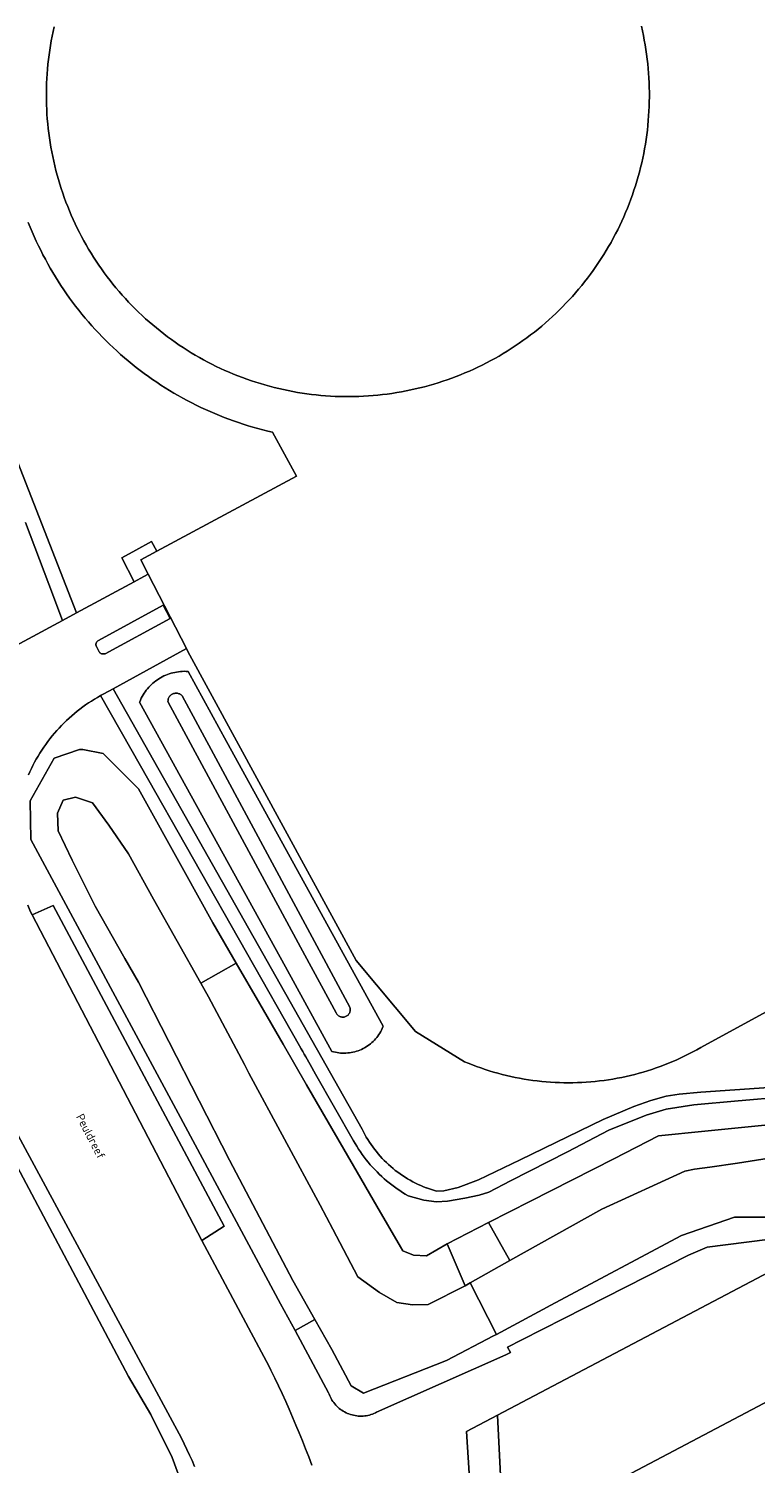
# Model space of a CAD drawing. Header units: metres. Extents: x 80938 to 82288, y 446951 to 448452.
# Tile 54 of 96: x 81553 to 81631, y 447685 to 447839. Entities that reach past the tile are written whole.
import ezdxf
from ezdxf.enums import TextEntityAlignment as Align

# ---------------------------------------------------------------- set-up
doc = ezdxf.new("R2010")
doc.units = ezdxf.units.M
doc.header["$MEASUREMENT"] = 0
for name, color, linetype, lineweight in [('B-WE-GR-GRAS-GV', 253, 'Continuous', 13), ('B-WE-IE-TERREINAFSCHEIDING_KUNSTMATIG_HEKWERK-G', 253, 'IE-TERREINAFSCHEIDING-KUNSTMATIG', 18), ('B-WE-KW-KUNSTWERK_STUW-G', 253, 'Continuous', 18), ('B-WE-OG-BEBOUWING-GV', 253, 'Continuous', 35), ('B-WE-OG-BEBOUWING_OPSLAGTANK-GV', 253, 'Continuous', 35), ('B-WE-OG-TERREIN_CULTUURSCHEIDING-GV', 253, 'Continuous', 18), ('B-WE-OG-TERREIN_ERF-GV', 253, 'Continuous', 18), ('B-WE-OG-TOPOGRAFIE-T18', 253, 'Continuous', 18), ('B-WE-OG-WATER_SLOOT-GV', 253, 'Continuous', 18), ('B-WE-VH-VERHARDING_ASFALT-GV', 253, 'Continuous', 18), ('B-WE-VH-VERHARDING_BETONSTRAATSTEEN-GV', 253, 'Continuous', 18), ('B-WE-VH-VERHARDING_HALFVERHARDING-GV', 253, 'Continuous', 18), ('B-WE-VH-VERHARDING_TEGEL-GV', 253, 'Continuous', 18)]:
    doc.layers.add(name, color=color, linetype=linetype, lineweight=lineweight)
doc.styles.add('NLCS-ISO-M500-T18', font='NLCS-ISO.ttf', dxfattribs={"height": 0.9})
doc.linetypes.add('IE-TERREINAFSCHEIDING-KUNSTMATIG', pattern='A,4,[82,NLCS.SHX,S=0.75,R=90,X=0,Y=0],4,-2', length=10)

msp = doc.modelspace()

# ---------------------------------------------------------------- linework, layer by layer
at = {"layer": 'B-WE-GR-GRAS-GV', "linetype": 'Continuous', "lineweight": 0}
msp.add_lwpolyline([(81570.99, 447679.989), (81568.788, 447686.004), (81566.5, 447690.579), (81564.128, 447694.646), (81524.985, 447768.441)], dxfattribs=at)
at = {"layer": 'B-WE-IE-TERREINAFSCHEIDING_KUNSTMATIG_HEKWERK-G', "linetype": 'Continuous', "lineweight": 0}
for points in [[(81890.839, 447880.474), (81889.71, 447877.707), (81884.876, 447870.564), (81807.673, 447828.805), (81760.37, 447803.271), (81713.068, 447777.738), (81680.618, 447760.028), (81625.26, 447729.816)], [(81579.519, 447795.585), (81578.991, 447795.709), (81578.464, 447795.841), (81577.94, 447795.981), (81577.418, 447796.128), (81576.898, 447796.283), (81576.38, 447796.445), (81575.865, 447796.616), (81575.352, 447796.793), (81574.842, 447796.979), (81574.335, 447797.172), (81573.83, 447797.372), (81573.329, 447797.58), (81572.831, 447797.795), (81572.336, 447798.017), (81571.844, 447798.247), (81571.356, 447798.484), (81570.872, 447798.728), (81570.391, 447798.979), (81569.913, 447799.238), (81569.44, 447799.503), (81568.97, 447799.775), (81568.505, 447800.054), (81568.044, 447800.34), (81567.587, 447800.633), (81567.134, 447800.932), (81566.686, 447801.238), (81566.243, 447801.551), (81565.804, 447801.87), (81565.37, 447802.196), (81564.94, 447802.528), (81564.516, 447802.866), (81564.097, 447803.21), (81563.683, 447803.561), (81563.274, 447803.918), (81562.87, 447804.28), (81562.472, 447804.649), (81562.079, 447805.023), (81561.692, 447805.403), (81561.31, 447805.789), (81560.934, 447806.181), (81560.564, 447806.577), (81560.2, 447806.98), (81559.842, 447807.387), (81559.49, 447807.8), (81559.144, 447808.218), (81558.804, 447808.641), (81558.47, 447809.069), (81558.143, 447809.502), (81557.822, 447809.94), (81557.508, 447810.382), (81557.2, 447810.829), (81556.899, 447811.281), (81556.605, 447811.736), (81556.317, 447812.196), (81556.036, 447812.661), (81555.762, 447813.129), (81555.495, 447813.602), (81555.235, 447814.078), (81554.982, 447814.558), (81554.736, 447815.042), (81554.497, 447815.529), (81554.266, 447816.02), (81554.041, 447816.514), (81553.824, 447817.011), (81553.615, 447817.512), (81553.413, 447818.015)], [(81567.158, 447782.887), (81582.071, 447790.88), (81579.519, 447795.585)], [(81600.03, 447728.302), (81594.771, 447731.549), (81588.435, 447739.111), (81570.449, 447772.17), (81570.3, 447772.461)], [(81625.26, 447729.816), (81624.844, 447729.582), (81624.424, 447729.356), (81624.001, 447729.136), (81623.573, 447728.924), (81623.143, 447728.718), (81622.709, 447728.521), (81622.271, 447728.33), (81621.831, 447728.146), (81621.387, 447727.971), (81620.941, 447727.802), (81620.492, 447727.641), (81620.04, 447727.488), (81619.586, 447727.342), (81619.129, 447727.204), (81618.67, 447727.073), (81618.209, 447726.951), (81617.746, 447726.835), (81617.281, 447726.728), (81616.815, 447726.629), (81616.346, 447726.537), (81615.876, 447726.453), (81615.405, 447726.378), (81614.933, 447726.31), (81614.46, 447726.25), (81613.986, 447726.198), (81613.511, 447726.154), (81613.035, 447726.117), (81612.559, 447726.089), (81612.082, 447726.069), (81611.605, 447726.057), (81611.128, 447726.053), (81610.651, 447726.057), (81610.174, 447726.069), (81609.697, 447726.088), (81609.221, 447726.116), (81608.745, 447726.152), (81608.27, 447726.196), (81607.796, 447726.247), (81607.322, 447726.307), (81606.85, 447726.375), (81606.379, 447726.45), (81605.909, 447726.534), (81605.441, 447726.625), (81604.974, 447726.724), (81604.509, 447726.831), (81604.046, 447726.946), (81603.585, 447727.068), (81603.126, 447727.198), (81602.669, 447727.336), (81602.215, 447727.481), (81601.763, 447727.635), (81601.314, 447727.795), (81600.867, 447727.963), (81600.424, 447728.139), (81600.03, 447728.302)]]:
    msp.add_lwpolyline(points, dxfattribs=at)
at = {"layer": 'B-WE-KW-KUNSTWERK_STUW-G', "linetype": 'Continuous', "lineweight": 0}
msp.add_lwpolyline([(81603.425, 447699.151), (81600.628, 447704.652)], dxfattribs=at)
at = {"layer": 'B-WE-OG-BEBOUWING-GV', "linetype": 'Continuous', "lineweight": 0}
msp.add_lwpolyline([(81640.753, 447682.939), (81635.195, 447693.473), (81605.053, 447677.569), (81605.946, 447664.569)], close=True, dxfattribs=at)
at = {"layer": 'B-WE-OG-BEBOUWING_OPSLAGTANK-GV', "linetype": 'Continuous', "lineweight": 0}
msp.add_lwpolyline([(81556.182, 447838.924), (81556.07, 447838.429), (81555.967, 447837.932), (81555.871, 447837.433), (81555.784, 447836.933), (81555.704, 447836.432), (81555.632, 447835.929), (81555.568, 447835.426), (81555.512, 447834.921), (81555.464, 447834.416), (81555.424, 447833.91), (81555.392, 447833.403), (81555.367, 447832.896), (81555.351, 447832.389), (81555.343, 447831.881), (81555.342, 447831.617), (81555.346, 447831.109), (81555.358, 447830.602), (81555.378, 447830.095), (81555.406, 447829.588), (81555.442, 447829.081), (81555.486, 447828.576), (81555.538, 447828.071), (81555.598, 447827.566), (81555.665, 447827.063), (81555.741, 447826.561), (81555.825, 447826.06), (81555.916, 447825.561), (81556.016, 447825.063), (81556.123, 447824.567), (81556.238, 447824.073), (81556.361, 447823.58), (81556.491, 447823.089), (81556.629, 447822.601), (81556.775, 447822.115), (81556.929, 447821.631), (81557.09, 447821.149), (81557.259, 447820.671), (81557.435, 447820.194), (81557.619, 447819.721), (81557.81, 447819.251), (81558.008, 447818.784), (81558.214, 447818.32), (81558.427, 447817.859), (81558.648, 447817.402), (81558.875, 447816.948), (81559.11, 447816.498), (81559.352, 447816.051), (81559.601, 447815.609), (81559.856, 447815.17), (81560.119, 447814.736), (81560.388, 447814.306), (81560.665, 447813.88), (81560.947, 447813.458), (81561.237, 447813.041), (81561.533, 447812.628), (81561.835, 447812.221), (81562.144, 447811.818), (81562.459, 447811.42), (81562.78, 447811.027), (81563.108, 447810.639), (81563.442, 447810.256), (81563.781, 447809.879), (81564.127, 447809.507), (81564.478, 447809.14), (81564.835, 447808.78), (81565.198, 447808.424), (81565.566, 447808.075), (81565.94, 447807.731), (81566.319, 447807.394), (81566.703, 447807.062), (81567.093, 447806.736), (81567.487, 447806.417), (81567.887, 447806.104), (81568.291, 447805.797), (81568.701, 447805.497), (81569.115, 447805.203), (81569.533, 447804.915), (81569.956, 447804.635), (81570.383, 447804.361), (81570.815, 447804.093), (81571.251, 447803.833), (81571.691, 447803.579), (81572.134, 447803.333), (81572.582, 447803.093), (81573.033, 447802.861), (81573.488, 447802.635), (81573.947, 447802.417), (81574.409, 447802.207), (81574.874, 447802.003), (81575.342, 447801.807), (81575.813, 447801.618), (81576.287, 447801.437), (81576.764, 447801.263), (81577.244, 447801.097), (81577.726, 447800.938), (81578.211, 447800.787), (81578.698, 447800.643), (81579.187, 447800.507), (81579.678, 447800.379), (81580.171, 447800.259), (81580.666, 447800.146), (81581.163, 447800.042), (81581.661, 447799.945), (81582.161, 447799.856), (81582.662, 447799.775), (81583.165, 447799.702), (81583.668, 447799.636), (81584.173, 447799.579), (81584.678, 447799.53), (81585.184, 447799.488), (81585.69, 447799.455), (81586.197, 447799.429), (81586.705, 447799.412), (81587.212, 447799.403), (81587.72, 447799.401), (81588.228, 447799.408), (81588.735, 447799.422), (81589.242, 447799.445), (81589.749, 447799.475), (81590.255, 447799.514), (81590.761, 447799.56), (81591.266, 447799.615), (81591.769, 447799.677), (81592.272, 447799.747), (81592.774, 447799.826), (81593.274, 447799.912), (81593.773, 447800.006), (81594.27, 447800.108), (81594.766, 447800.217), (81595.26, 447800.335), (81595.752, 447800.46), (81596.242, 447800.593), (81596.729, 447800.734), (81597.215, 447800.882), (81597.698, 447801.038), (81598.179, 447801.202), (81598.657, 447801.373), (81599.132, 447801.552), (81599.604, 447801.738), (81600.073, 447801.931), (81600.54, 447802.132), (81601.003, 447802.34), (81601.462, 447802.556), (81601.918, 447802.778), (81602.371, 447803.008), (81602.82, 447803.245), (81603.265, 447803.489), (81603.707, 447803.74), (81604.144, 447803.998), (81604.577, 447804.263), (81605.006, 447804.535), (81605.431, 447804.813), (81605.851, 447805.098), (81606.266, 447805.389), (81606.677, 447805.688), (81607.083, 447805.992), (81607.485, 447806.303), (81607.881, 447806.62), (81608.273, 447806.943), (81608.659, 447807.273), (81609.04, 447807.608), (81609.415, 447807.95), (81609.786, 447808.297), (81610.15, 447808.65), (81610.509, 447809.009), (81610.863, 447809.374), (81611.21, 447809.744), (81611.552, 447810.119), (81611.888, 447810.5), (81612.218, 447810.886), (81612.541, 447811.277), (81612.859, 447811.673), (81613.17, 447812.074), (81613.475, 447812.48), (81613.773, 447812.891), (81614.065, 447813.306), (81614.35, 447813.727), (81614.628, 447814.151), (81614.9, 447814.58), (81615.166, 447815.013), (81615.424, 447815.45), (81615.675, 447815.891), (81615.919, 447816.336), (81616.157, 447816.785), (81616.387, 447817.237), (81616.61, 447817.693), (81616.826, 447818.153), (81617.034, 447818.615), (81617.235, 447819.082), (81617.429, 447819.551), (81617.615, 447820.023), (81617.795, 447820.498), (81617.966, 447820.976), (81618.13, 447821.456), (81618.286, 447821.939), (81618.435, 447822.425), (81618.576, 447822.913), (81618.709, 447823.402), (81618.835, 447823.894), (81618.953, 447824.388), (81619.063, 447824.884), (81619.165, 447825.381), (81619.259, 447825.88), (81619.345, 447826.38), (81619.424, 447826.881), (81619.495, 447827.384), (81619.558, 447827.888), (81619.612, 447828.393), (81619.659, 447828.898), (81619.698, 447829.404), (81619.729, 447829.911), (81619.752, 447830.418), (81619.767, 447830.926), (81619.773, 447831.433), (81619.772, 447831.941), (81619.763, 447832.449), (81619.746, 447832.956), (81619.721, 447833.463), (81619.688, 447833.97), (81619.647, 447834.476), (81619.598, 447834.981), (81619.541, 447835.485), (81619.476, 447835.989), (81619.403, 447836.491), (81619.322, 447836.992), (81619.234, 447837.492), (81619.137, 447837.991), (81619.033, 447838.488), (81618.921, 447838.983)], dxfattribs=at)
at = {"layer": 'B-WE-OG-TERREIN_CULTUURSCHEIDING-GV', "linetype": 'Continuous', "lineweight": 0}
for points in [[(81546.572, 447806.963), (81558.557, 447776.272), (81564.723, 447779.598), (81563.416, 447782.15), (81564.896, 447782.985), (81566.591, 447783.911), (81567.158, 447782.887), (81582.071, 447790.88), (81579.519, 447795.585), (81578.991, 447795.709), (81578.464, 447795.841), (81577.94, 447795.981), (81577.418, 447796.128), (81576.898, 447796.283), (81576.38, 447796.445), (81575.865, 447796.616), (81575.352, 447796.793), (81574.842, 447796.979), (81574.335, 447797.172), (81573.83, 447797.372), (81573.329, 447797.58), (81572.831, 447797.795), (81572.336, 447798.017), (81571.844, 447798.247), (81571.356, 447798.484), (81570.872, 447798.728), (81570.391, 447798.979), (81569.913, 447799.238), (81569.44, 447799.503), (81568.97, 447799.775), (81568.505, 447800.054), (81568.044, 447800.34), (81567.587, 447800.633), (81567.134, 447800.932), (81566.686, 447801.238), (81566.243, 447801.551), (81565.804, 447801.87), (81565.37, 447802.196), (81564.94, 447802.528), (81564.516, 447802.866), (81564.097, 447803.21), (81563.683, 447803.561), (81563.274, 447803.918), (81562.87, 447804.28), (81562.472, 447804.649), (81562.079, 447805.023), (81561.692, 447805.403), (81561.31, 447805.789), (81560.934, 447806.181), (81560.564, 447806.577), (81560.2, 447806.98), (81559.842, 447807.387), (81559.49, 447807.8), (81559.144, 447808.218), (81558.804, 447808.641), (81558.47, 447809.069), (81558.143, 447809.502), (81557.822, 447809.94), (81557.508, 447810.382), (81557.2, 447810.829), (81556.899, 447811.281), (81556.605, 447811.736), (81556.317, 447812.196), (81556.036, 447812.661), (81555.762, 447813.129), (81555.495, 447813.602), (81555.235, 447814.078), (81554.982, 447814.558), (81554.736, 447815.042), (81554.497, 447815.529), (81554.266, 447816.02), (81554.041, 447816.514), (81553.824, 447817.011), (81553.615, 447817.512), (81553.413, 447818.015)], [(81546.138, 447769.572), (81557.064, 447775.466), (81555.6, 447779.368), (81553.128, 447785.957)], [(81680.618, 447760.028), (81625.26, 447729.816), (81624.844, 447729.582), (81624.424, 447729.356), (81624.001, 447729.136), (81623.573, 447728.924), (81623.143, 447728.718), (81622.709, 447728.521), (81622.271, 447728.33), (81621.831, 447728.146), (81621.387, 447727.971), (81620.941, 447727.802), (81620.492, 447727.641), (81620.04, 447727.488), (81619.586, 447727.342), (81619.129, 447727.204), (81618.67, 447727.073), (81618.209, 447726.951), (81617.746, 447726.835), (81617.281, 447726.728), (81616.815, 447726.629), (81616.346, 447726.537), (81615.876, 447726.453), (81615.405, 447726.378), (81614.933, 447726.31), (81614.46, 447726.25), (81613.986, 447726.198), (81613.511, 447726.154), (81613.035, 447726.117), (81612.559, 447726.089), (81612.082, 447726.069), (81611.605, 447726.057), (81611.128, 447726.053), (81610.651, 447726.057), (81610.174, 447726.069), (81609.697, 447726.088), (81609.221, 447726.116), (81608.745, 447726.152), (81608.27, 447726.196), (81607.796, 447726.247), (81607.322, 447726.307), (81606.85, 447726.375), (81606.379, 447726.45), (81605.909, 447726.534), (81605.441, 447726.625), (81604.974, 447726.724), (81604.509, 447726.831), (81604.046, 447726.946), (81603.585, 447727.068), (81603.126, 447727.198), (81602.669, 447727.336), (81602.215, 447727.481), (81601.763, 447727.635), (81601.314, 447727.795), (81600.867, 447727.963), (81600.424, 447728.139), (81600.03, 447728.302), (81594.771, 447731.549), (81588.435, 447739.111), (81570.449, 447772.17), (81570.3, 447772.461), (81562.467, 447768.164), (81589.075, 447721.096), (81589.217, 447720.812), (81589.366, 447720.532), (81589.522, 447720.256), (81589.685, 447719.984), (81589.855, 447719.716), (81590.032, 447719.453), (81590.215, 447719.194), (81590.404, 447718.939), (81590.6, 447718.69), (81590.802, 447718.445), (81591.011, 447718.206), (81591.225, 447717.972), (81591.445, 447717.744), (81591.671, 447717.521), (81591.902, 447717.304), (81592.139, 447717.093), (81592.381, 447716.888), (81592.628, 447716.689), (81592.88, 447716.496), (81593.136, 447716.31), (81593.398, 447716.13), (81593.664, 447715.957), (81593.934, 447715.791), (81594.208, 447715.631), (81594.486, 447715.479), (81594.768, 447715.333), (81595.053, 447715.195), (81595.342, 447715.064), (81595.634, 447714.94), (81595.929, 447714.824), (81595.952, 447714.816), (81597.025, 447714.464), (81597.797, 447714.507), (81599.341, 447714.85), (81601.527, 447715.665), (81605.986, 447717.808), (81614.846, 447722.131), (81618.099, 447723.532), (81619.942, 447724.176), (81621.572, 447724.604), (81622.944, 447724.819), (81625.281, 447725.033), (81632.541, 447725.559)], [(81524.985, 447768.441), (81564.128, 447694.646), (81566.5, 447690.579), (81568.788, 447686.004), (81570.99, 447679.989)], [(81571.17, 447685.051), (81570.908, 447685.659), (81570.639, 447686.263), (81570.363, 447686.865), (81570.079, 447687.462), (81569.788, 447688.057), (81527.111, 447767.1)], [(81634.228, 447724.562), (81629.255, 447724.133), (81624.538, 447723.704), (81621.58, 447723.232), (81619.436, 447722.589), (81615.427, 447721.003), (81611.032, 447718.688), (81604.944, 447715.558), (81602.607, 447714.368), (81601.6, 447714.046), (81600.056, 447713.725), (81598.191, 447713.382), (81597.033, 447713.339), (81595.661, 447713.51), (81593.999, 447713.978), (81593.696, 447714.154), (81593.398, 447714.336), (81593.103, 447714.526), (81592.814, 447714.722), (81592.528, 447714.924), (81592.248, 447715.133), (81591.972, 447715.349), (81591.701, 447715.571), (81591.435, 447715.798), (81591.175, 447716.032), (81590.92, 447716.272), (81590.671, 447716.517), (81590.427, 447716.768), (81590.189, 447717.025), (81589.957, 447717.287), (81589.731, 447717.554), (81589.512, 447717.826), (81589.298, 447718.104), (81589.091, 447718.386), (81588.89, 447718.672), (81588.696, 447718.964), (81588.509, 447719.259), (81588.329, 447719.559), (81588.155, 447719.863), (81584.108, 447726.985), (81583.532, 447728), (81583.066, 447728.819), (81582.9, 447729.112), (81582.744, 447729.387), (81582.584, 447729.668), (81582.385, 447730.019), (81565.384, 447759.941), (81561.127, 447767.433), (81560.808, 447767.253), (81560.485, 447767.061), (81560.165, 447766.862), (81559.85, 447766.656), (81559.538, 447766.444), (81559.232, 447766.225), (81558.93, 447765.999), (81558.634, 447765.768), (81558.342, 447765.53), (81558.055, 447765.285), (81557.773, 447765.035), (81557.497, 447764.779), (81557.227, 447764.517), (81556.962, 447764.25), (81556.703, 447763.976), (81556.449, 447763.698), (81556.202, 447763.414), (81555.961, 447763.125), (81555.725, 447762.83), (81555.497, 447762.531), (81555.274, 447762.227), (81555.058, 447761.919), (81554.849, 447761.606), (81554.646, 447761.288), (81554.451, 447760.967), (81554.262, 447760.641), (81554.08, 447760.311), (81553.905, 447759.978), (81553.737, 447759.641), (81553.577, 447759.3), (81553.423, 447758.956)], [(81632.381, 447709.308), (81625.947, 447708.493), (81623.969, 447707.628), (81615.054, 447703.098), (81610.619, 447700.844), (81606.139, 447698.567), (81604.61, 447697.791), (81604.939, 447697.206), (81604.423, 447696.959), (81590.628, 447690.828), (81590.5, 447690.765), (81590.344, 447690.696), (81590.185, 447690.635), (81590.023, 447690.581), (81589.858, 447690.535), (81589.692, 447690.497), (81589.524, 447690.466), (81589.355, 447690.443), (81589.185, 447690.429), (81589.014, 447690.422), (81588.843, 447690.423), (81588.673, 447690.432), (81588.503, 447690.45), (81588.334, 447690.475), (81588.167, 447690.508), (81588.001, 447690.549), (81587.837, 447690.597), (81587.676, 447690.653), (81587.518, 447690.717), (81587.363, 447690.788), (81587.211, 447690.866), (81587.063, 447690.952), (81586.919, 447691.044), (81586.78, 447691.142), (81586.645, 447691.247), (81586.516, 447691.359), (81586.392, 447691.476), (81586.273, 447691.599), (81586.161, 447691.727), (81586.054, 447691.861), (81585.954, 447691.999), (81585.861, 447692.142), (81585.774, 447692.289), (81585.694, 447692.44), (81585.622, 447692.595), (81585.557, 447692.752), (81585.499, 447692.913), (81581.919, 447699.564), (81580.372, 447702.438), (81569.416, 447722.794), (81553.672, 447752.044), (81553.594, 447756.199), (81556.193, 447760.764), (81558.868, 447761.688), (81559.232, 447761.688), (81561.418, 447761.25), (81565.178, 447757.49), (81570.03, 447748.746), (81573.136, 447743.148), (81575.627, 447738.842), (81578.144, 447734.492), (81580.635, 447730.186), (81583.152, 447725.836), (81588.16, 447717.181), (81590.651, 447712.875), (81593.168, 447708.525), (81593.425, 447708.08), (81594.562, 447707.642), (81595.961, 447707.555), (81598.167, 447708.847), (81602.599, 447711.107), (81607.076, 447713.39), (81615.984, 447717.933), (81620.754, 447720.365), (81625.703, 447720.867), (81630.703, 447721.374), (81637.819, 447722.096)], [(81553.353, 447745.031), (81553.503, 447744.685), (81553.66, 447744.343), (81553.824, 447744.004), (81556.071, 447745.014), (81574.324, 447710.742), (81571.942, 447709.202), (81579.144, 447695.719), (81579.343, 447695.319), (81579.746, 447694.494), (81580.142, 447693.664), (81580.53, 447692.832), (81580.912, 447691.996), (81581.286, 447691.157), (81581.653, 447690.314), (81582.013, 447689.468), (81582.365, 447688.62), (81582.71, 447687.768), (81583.047, 447686.913), (81583.377, 447686.056), (81583.699, 447685.195)], [(81601.946, 447662.097), (81600.251, 447688.763), (81603.556, 447690.52), (81633.893, 447706.517)]]:
    msp.add_lwpolyline(points, dxfattribs=at)
for points in [[(81587.354, 447729.223), (81587.544, 447729.236), (81587.733, 447729.258), (81587.92, 447729.287), (81588.106, 447729.324), (81588.291, 447729.369), (81588.473, 447729.422), (81588.653, 447729.482), (81588.831, 447729.55), (81589.005, 447729.626), (81589.176, 447729.708), (81589.343, 447729.798), (81589.507, 447729.894), (81589.666, 447729.998), (81589.821, 447730.108), (81589.971, 447730.225), (81590.116, 447730.347), (81590.255, 447730.476), (81590.389, 447730.611), (81590.518, 447730.751), (81590.64, 447730.896), (81590.756, 447731.046), (81590.866, 447731.201), (81590.969, 447731.361), (81591.065, 447731.525), (81591.154, 447731.692), (81591.236, 447731.863), (81591.311, 447732.038), (81591.337, 447732.104), (81574.604, 447762.521), (81570.478, 447770.022), (81570.275, 447770.032), (81570.071, 447770.034), (81569.867, 447770.028), (81569.664, 447770.014), (81569.462, 447769.992), (81569.26, 447769.962), (81569.06, 447769.924), (81568.862, 447769.878), (81568.665, 447769.824), (81568.471, 447769.763), (81568.279, 447769.694), (81568.09, 447769.618), (81567.905, 447769.535), (81567.722, 447769.444), (81567.544, 447769.346), (81567.369, 447769.241), (81567.199, 447769.13), (81567.033, 447769.011), (81566.872, 447768.887), (81566.716, 447768.756), (81566.565, 447768.619), (81566.42, 447768.476), (81566.28, 447768.328), (81566.146, 447768.174), (81566.019, 447768.016), (81565.898, 447767.852), (81565.783, 447767.684), (81565.675, 447767.511), (81565.574, 447767.334), (81565.48, 447767.153), (81565.393, 447766.969), (81565.313, 447766.782), (81565.302, 447766.754), (81580.887, 447738.429), (81585.853, 447729.402), (81586.036, 447729.352), (81586.221, 447729.31), (81586.408, 447729.275), (81586.596, 447729.249), (81586.785, 447729.231), (81586.975, 447729.22), (81587.165, 447729.217)], [(81587.354, 447729.223), (81587.165, 447729.217), (81586.975, 447729.22), (81586.785, 447729.231), (81586.596, 447729.249), (81586.408, 447729.275), (81586.221, 447729.31), (81586.036, 447729.352), (81585.853, 447729.402), (81580.887, 447738.429), (81565.302, 447766.754), (81565.313, 447766.782), (81565.393, 447766.969), (81565.48, 447767.153), (81565.574, 447767.334), (81565.675, 447767.511), (81565.783, 447767.684), (81565.898, 447767.852), (81566.019, 447768.016), (81566.146, 447768.174), (81566.28, 447768.328), (81566.42, 447768.476), (81566.565, 447768.619), (81566.716, 447768.756), (81566.872, 447768.887), (81567.033, 447769.011), (81567.199, 447769.13), (81567.369, 447769.241), (81567.544, 447769.346), (81567.722, 447769.444), (81567.905, 447769.535), (81568.09, 447769.618), (81568.279, 447769.694), (81568.471, 447769.763), (81568.665, 447769.824), (81568.862, 447769.878), (81569.06, 447769.924), (81569.26, 447769.962), (81569.462, 447769.992), (81569.664, 447770.014), (81569.867, 447770.028), (81570.071, 447770.034), (81570.275, 447770.032), (81570.478, 447770.022), (81574.604, 447762.521), (81591.337, 447732.104), (81591.311, 447732.038), (81591.236, 447731.863), (81591.154, 447731.692), (81591.065, 447731.525), (81590.969, 447731.361), (81590.866, 447731.201), (81590.756, 447731.046), (81590.64, 447730.896), (81590.518, 447730.751), (81590.389, 447730.611), (81590.255, 447730.476), (81590.116, 447730.347), (81589.971, 447730.225), (81589.821, 447730.108), (81589.666, 447729.998), (81589.507, 447729.894), (81589.343, 447729.798), (81589.176, 447729.708), (81589.005, 447729.626), (81588.831, 447729.55), (81588.653, 447729.482), (81588.473, 447729.422), (81588.291, 447729.369), (81588.106, 447729.324), (81587.92, 447729.287), (81587.733, 447729.258), (81587.544, 447729.236)], [(81569.265, 447767.696), (81569.348, 447767.687), (81569.43, 447767.67), (81569.51, 447767.645), (81569.587, 447767.612), (81569.66, 447767.573), (81569.729, 447767.526), (81569.794, 447767.473), (81569.853, 447767.414), (81572.943, 447761.672), (81587.767, 447734.12), (81587.774, 447734.1), (81587.794, 447734.023), (81587.807, 447733.945), (81587.812, 447733.866), (81587.808, 447733.786), (81587.797, 447733.708), (81587.778, 447733.631), (81587.751, 447733.556), (81587.717, 447733.484), (81587.676, 447733.416), (81587.628, 447733.353), (81587.574, 447733.294), (81587.515, 447733.242), (81587.45, 447733.195), (81587.382, 447733.156), (81587.309, 447733.123), (81587.234, 447733.098), (81587.156, 447733.081), (81587.077, 447733.071), (81586.998, 447733.07), (81586.919, 447733.076), (81586.841, 447733.091), (81586.764, 447733.113), (81586.691, 447733.142), (81586.62, 447733.179), (81586.554, 447733.223), (81586.493, 447733.273), (81586.437, 447733.33), (81586.387, 447733.391), (81586.343, 447733.458), (81586.306, 447733.528), (81582.968, 447739.702), (81568.34, 447766.752), (81568.337, 447766.833), (81568.341, 447766.916), (81568.354, 447766.999), (81568.374, 447767.08), (81568.402, 447767.158), (81568.438, 447767.234), (81568.48, 447767.306), (81568.53, 447767.373), (81568.585, 447767.436), (81568.646, 447767.492), (81568.712, 447767.543), (81568.783, 447767.587), (81568.858, 447767.625), (81568.936, 447767.655), (81569.016, 447767.677), (81569.099, 447767.691), (81569.182, 447767.698)], [(81569.265, 447767.696), (81569.182, 447767.698), (81569.099, 447767.691), (81569.016, 447767.677), (81568.936, 447767.655), (81568.858, 447767.625), (81568.783, 447767.587), (81568.712, 447767.543), (81568.646, 447767.492), (81568.585, 447767.436), (81568.53, 447767.373), (81568.48, 447767.306), (81568.438, 447767.234), (81568.402, 447767.158), (81568.374, 447767.08), (81568.354, 447766.999), (81568.341, 447766.916), (81568.337, 447766.833), (81568.34, 447766.752), (81582.968, 447739.702), (81586.306, 447733.528), (81586.343, 447733.458), (81586.387, 447733.391), (81586.437, 447733.33), (81586.493, 447733.273), (81586.554, 447733.223), (81586.62, 447733.179), (81586.691, 447733.142), (81586.764, 447733.113), (81586.841, 447733.091), (81586.919, 447733.076), (81586.998, 447733.07), (81587.077, 447733.071), (81587.156, 447733.081), (81587.234, 447733.098), (81587.309, 447733.123), (81587.382, 447733.156), (81587.45, 447733.195), (81587.515, 447733.242), (81587.574, 447733.294), (81587.628, 447733.353), (81587.676, 447733.416), (81587.717, 447733.484), (81587.751, 447733.556), (81587.778, 447733.631), (81587.797, 447733.708), (81587.808, 447733.786), (81587.812, 447733.866), (81587.807, 447733.945), (81587.794, 447734.023), (81587.774, 447734.1), (81587.767, 447734.12), (81572.943, 447761.672), (81569.853, 447767.414), (81569.794, 447767.473), (81569.729, 447767.526), (81569.66, 447767.573), (81569.587, 447767.612), (81569.51, 447767.645), (81569.43, 447767.67), (81569.348, 447767.687)]]:
    msp.add_lwpolyline(points, close=True, dxfattribs=at)
at = {"layer": 'B-WE-OG-TERREIN_ERF-GV', "linetype": 'Continuous', "lineweight": 0}
for points in [[(81618.921, 447838.983), (81619.033, 447838.488), (81619.137, 447837.991), (81619.234, 447837.492), (81619.322, 447836.992), (81619.403, 447836.491), (81619.476, 447835.989), (81619.541, 447835.485), (81619.598, 447834.981), (81619.647, 447834.476), (81619.688, 447833.97), (81619.721, 447833.463), (81619.746, 447832.956), (81619.763, 447832.449), (81619.772, 447831.941), (81619.773, 447831.433), (81619.767, 447830.926), (81619.752, 447830.418), (81619.729, 447829.911), (81619.698, 447829.404), (81619.659, 447828.898), (81619.612, 447828.393), (81619.558, 447827.888), (81619.495, 447827.384), (81619.424, 447826.881), (81619.345, 447826.38), (81619.259, 447825.88), (81619.165, 447825.381), (81619.063, 447824.884), (81618.953, 447824.388), (81618.835, 447823.894), (81618.709, 447823.402), (81618.576, 447822.913), (81618.435, 447822.425), (81618.286, 447821.939), (81618.13, 447821.456), (81617.966, 447820.976), (81617.795, 447820.498), (81617.615, 447820.023), (81617.429, 447819.551), (81617.235, 447819.082), (81617.034, 447818.615), (81616.826, 447818.153), (81616.61, 447817.693), (81616.387, 447817.237), (81616.157, 447816.785), (81615.919, 447816.336), (81615.675, 447815.891), (81615.424, 447815.45), (81615.166, 447815.013), (81614.9, 447814.58), (81614.628, 447814.151), (81614.35, 447813.727), (81614.065, 447813.306), (81613.773, 447812.891), (81613.475, 447812.48), (81613.17, 447812.074), (81612.859, 447811.673), (81612.541, 447811.277), (81612.218, 447810.886), (81611.888, 447810.5), (81611.552, 447810.119), (81611.21, 447809.744), (81610.863, 447809.374), (81610.509, 447809.009), (81610.15, 447808.65), (81609.786, 447808.297), (81609.415, 447807.95), (81609.04, 447807.608), (81608.659, 447807.273), (81608.273, 447806.943), (81607.881, 447806.62), (81607.485, 447806.303), (81607.083, 447805.992), (81606.677, 447805.688), (81606.266, 447805.389), (81605.851, 447805.098), (81605.431, 447804.813), (81605.006, 447804.535), (81604.577, 447804.263), (81604.144, 447803.998), (81603.707, 447803.74), (81603.265, 447803.489), (81602.82, 447803.245), (81602.371, 447803.008), (81601.918, 447802.778), (81601.462, 447802.556), (81601.003, 447802.34), (81600.54, 447802.132), (81600.073, 447801.931), (81599.604, 447801.738), (81599.132, 447801.552), (81598.657, 447801.373), (81598.179, 447801.202), (81597.698, 447801.038), (81597.215, 447800.882), (81596.729, 447800.734), (81596.242, 447800.593), (81595.752, 447800.46), (81595.26, 447800.335), (81594.766, 447800.217), (81594.27, 447800.108), (81593.773, 447800.006), (81593.274, 447799.912), (81592.774, 447799.826), (81592.272, 447799.747), (81591.769, 447799.677), (81591.266, 447799.615), (81590.761, 447799.56), (81590.255, 447799.514), (81589.749, 447799.475), (81589.242, 447799.445), (81588.735, 447799.422), (81588.228, 447799.408), (81587.72, 447799.401), (81587.212, 447799.403), (81586.705, 447799.412), (81586.197, 447799.429), (81585.69, 447799.455), (81585.184, 447799.488), (81584.678, 447799.53), (81584.173, 447799.579), (81583.668, 447799.636), (81583.165, 447799.702), (81582.662, 447799.775), (81582.161, 447799.856), (81581.661, 447799.945), (81581.163, 447800.042), (81580.666, 447800.146), (81580.171, 447800.259), (81579.678, 447800.379), (81579.187, 447800.507), (81578.698, 447800.643), (81578.211, 447800.787), (81577.726, 447800.938), (81577.244, 447801.097), (81576.764, 447801.263), (81576.287, 447801.437), (81575.813, 447801.618), (81575.342, 447801.807), (81574.874, 447802.003), (81574.409, 447802.207), (81573.947, 447802.417), (81573.488, 447802.635), (81573.033, 447802.861), (81572.582, 447803.093), (81572.134, 447803.333), (81571.691, 447803.579), (81571.251, 447803.833), (81570.815, 447804.093), (81570.383, 447804.361), (81569.956, 447804.635), (81569.533, 447804.915), (81569.115, 447805.203), (81568.701, 447805.497), (81568.291, 447805.797), (81567.887, 447806.104), (81567.487, 447806.417), (81567.093, 447806.736), (81566.703, 447807.062), (81566.319, 447807.394), (81565.94, 447807.731), (81565.566, 447808.075), (81565.198, 447808.424), (81564.835, 447808.78), (81564.478, 447809.14), (81564.127, 447809.507), (81563.781, 447809.879), (81563.442, 447810.256), (81563.108, 447810.639), (81562.78, 447811.027), (81562.459, 447811.42), (81562.144, 447811.818), (81561.835, 447812.221), (81561.533, 447812.628), (81561.237, 447813.041), (81560.947, 447813.458), (81560.665, 447813.88), (81560.388, 447814.306), (81560.119, 447814.736), (81559.856, 447815.17), (81559.601, 447815.609), (81559.352, 447816.051), (81559.11, 447816.498), (81558.875, 447816.948), (81558.648, 447817.402), (81558.427, 447817.859), (81558.214, 447818.32), (81558.008, 447818.784), (81557.81, 447819.251), (81557.619, 447819.721), (81557.435, 447820.194), (81557.259, 447820.671), (81557.09, 447821.149), (81556.929, 447821.631), (81556.775, 447822.115), (81556.629, 447822.601), (81556.491, 447823.089), (81556.361, 447823.58), (81556.238, 447824.073), (81556.123, 447824.567), (81556.016, 447825.063), (81555.916, 447825.561), (81555.825, 447826.06), (81555.741, 447826.561), (81555.665, 447827.063), (81555.598, 447827.566), (81555.538, 447828.071), (81555.486, 447828.576), (81555.442, 447829.081), (81555.406, 447829.588), (81555.378, 447830.095), (81555.358, 447830.602), (81555.346, 447831.109), (81555.342, 447831.617), (81555.343, 447831.881), (81555.351, 447832.389), (81555.367, 447832.896), (81555.392, 447833.403), (81555.424, 447833.91), (81555.464, 447834.416), (81555.512, 447834.921), (81555.568, 447835.426), (81555.632, 447835.929), (81555.704, 447836.432), (81555.784, 447836.933), (81555.871, 447837.433), (81555.967, 447837.932), (81556.07, 447838.429), (81556.182, 447838.924)], [(81553.413, 447818.015), (81553.615, 447817.512), (81553.824, 447817.011), (81554.041, 447816.514), (81554.266, 447816.02), (81554.497, 447815.529), (81554.736, 447815.042), (81554.982, 447814.558), (81555.235, 447814.078), (81555.495, 447813.602), (81555.762, 447813.129), (81556.036, 447812.661), (81556.317, 447812.196), (81556.605, 447811.736), (81556.899, 447811.281), (81557.2, 447810.829), (81557.508, 447810.382), (81557.822, 447809.94), (81558.143, 447809.502), (81558.47, 447809.069), (81558.804, 447808.641), (81559.144, 447808.218), (81559.49, 447807.8), (81559.842, 447807.387), (81560.2, 447806.98), (81560.564, 447806.577), (81560.934, 447806.181), (81561.31, 447805.789), (81561.692, 447805.403), (81562.079, 447805.023), (81562.472, 447804.649), (81562.87, 447804.28), (81563.274, 447803.918), (81563.683, 447803.561), (81564.097, 447803.21), (81564.516, 447802.866), (81564.94, 447802.528), (81565.37, 447802.196), (81565.804, 447801.87), (81566.243, 447801.551), (81566.686, 447801.238), (81567.134, 447800.932), (81567.587, 447800.633), (81568.044, 447800.34), (81568.505, 447800.054), (81568.97, 447799.775), (81569.44, 447799.503), (81569.913, 447799.238), (81570.391, 447798.979), (81570.872, 447798.728), (81571.356, 447798.484), (81571.844, 447798.247), (81572.336, 447798.017), (81572.831, 447797.795), (81573.329, 447797.58), (81573.83, 447797.372), (81574.335, 447797.172), (81574.842, 447796.979), (81575.352, 447796.793), (81575.865, 447796.616), (81576.38, 447796.445), (81576.898, 447796.283), (81577.418, 447796.128), (81577.94, 447795.981), (81578.464, 447795.841), (81578.991, 447795.709), (81579.519, 447795.585), (81582.071, 447790.88), (81567.158, 447782.887), (81565.437, 447781.958), (81566.229, 447780.41), (81570.3, 447772.461), (81570.449, 447772.17), (81588.435, 447739.111), (81594.771, 447731.549), (81600.03, 447728.302), (81600.424, 447728.139), (81600.867, 447727.963), (81601.314, 447727.795), (81601.763, 447727.635), (81602.215, 447727.481), (81602.669, 447727.336), (81603.126, 447727.198), (81603.585, 447727.068), (81604.046, 447726.946), (81604.509, 447726.831), (81604.974, 447726.724), (81605.441, 447726.625), (81605.909, 447726.534), (81606.379, 447726.45), (81606.85, 447726.375), (81607.322, 447726.307), (81607.796, 447726.247), (81608.27, 447726.196), (81608.745, 447726.152), (81609.221, 447726.116), (81609.697, 447726.088), (81610.174, 447726.069), (81610.651, 447726.057), (81611.128, 447726.053), (81611.605, 447726.057), (81612.082, 447726.069), (81612.559, 447726.089), (81613.035, 447726.117), (81613.511, 447726.154), (81613.986, 447726.198), (81614.46, 447726.25), (81614.933, 447726.31), (81615.405, 447726.378), (81615.876, 447726.453), (81616.346, 447726.537), (81616.815, 447726.629), (81617.281, 447726.728), (81617.746, 447726.835), (81618.209, 447726.951), (81618.67, 447727.073), (81619.129, 447727.204), (81619.586, 447727.342), (81620.04, 447727.488), (81620.492, 447727.641), (81620.941, 447727.802), (81621.387, 447727.971), (81621.831, 447728.146), (81622.271, 447728.33), (81622.709, 447728.521), (81623.143, 447728.718), (81623.573, 447728.924), (81624.001, 447729.136), (81624.424, 447729.356), (81624.844, 447729.582), (81625.26, 447729.816), (81680.618, 447760.028)]]:
    msp.add_lwpolyline(points, dxfattribs=at)
for points in [[(81603.556, 447690.52), (81605.153, 447658.409), (81647.82, 447680.808), (81633.893, 447706.517)], [(81640.753, 447682.939), (81605.946, 447664.569), (81605.053, 447677.569), (81635.195, 447693.473)]]:
    msp.add_lwpolyline(points, close=True, dxfattribs=at)
at = {"layer": 'B-WE-OG-WATER_SLOOT-GV', "linetype": 'Continuous', "lineweight": 0}
for points in [[(81580.372, 447702.438), (81581.919, 447699.564), (81584.025, 447700.749), (81581.679, 447704.917), (81574.913, 447717.785), (81565.185, 447736.8), (81563.739, 447739.333), (81560.541, 447744.936), (81558.109, 447749.845), (81556.606, 447752.984), (81556.517, 447754.886), (81557.12, 447756.245), (81558.463, 447756.566), (81560.276, 447755.991), (81562.001, 447753.604), (81564.123, 447750.508), (81566.777, 447745.688), (81571.838, 447736.707), (81575.627, 447738.842), (81573.136, 447743.148), (81570.03, 447748.746), (81565.178, 447757.49), (81561.418, 447761.25), (81559.232, 447761.688), (81558.868, 447761.688), (81556.193, 447760.764), (81553.594, 447756.199), (81553.672, 447752.044), (81569.416, 447722.794)], [(81584.025, 447700.749), (81585.836, 447697.532), (81587.914, 447693.64), (81589.241, 447692.889), (81598.085, 447696.382), (81603.126, 447698.991), (81603.425, 447699.151), (81600.628, 447704.652), (81600.075, 447704.342), (81596.139, 447702.352), (81594.459, 447702.307), (81592.778, 447702.573), (81590.921, 447703.634), (81588.621, 447705.315), (81585.946, 447710.4), (81584.597, 447712.965), (81576.992, 447727.071), (81576.502, 447727.996), (81572.658, 447735.252), (81571.838, 447736.707), (81566.777, 447745.688), (81564.123, 447750.508), (81562.001, 447753.604), (81560.276, 447755.991), (81558.463, 447756.566), (81557.12, 447756.245), (81556.517, 447754.886), (81556.606, 447752.984), (81558.109, 447749.845), (81560.541, 447744.936), (81563.739, 447739.333), (81565.185, 447736.8), (81574.913, 447717.785), (81581.679, 447704.917)], [(81600.075, 447704.342), (81598.167, 447708.847), (81595.961, 447707.555), (81594.562, 447707.642), (81593.425, 447708.08), (81593.168, 447708.525), (81590.651, 447712.875), (81588.16, 447717.181), (81583.152, 447725.836), (81580.635, 447730.186), (81578.144, 447734.492), (81575.627, 447738.842), (81571.838, 447736.707), (81572.658, 447735.252), (81576.502, 447727.996), (81576.992, 447727.071), (81584.597, 447712.965), (81585.946, 447710.4), (81588.621, 447705.315), (81590.921, 447703.634), (81592.778, 447702.573), (81594.459, 447702.307), (81596.139, 447702.352)], [(81602.599, 447711.107), (81604.882, 447707.04), (81614.693, 447712.547), (81623.548, 447716.613), (81624.597, 447716.81), (81626.249, 447717.046), (81629.188, 447717.466), (81638.437, 447718.909), (81640.076, 447719.499), (81647.029, 447723.238), (81652.596, 447726.144), (81650.99, 447729.221), (81646.614, 447726.854), (81637.819, 447722.096), (81630.703, 447721.374), (81625.703, 447720.867), (81620.754, 447720.365), (81615.984, 447717.933), (81607.076, 447713.39)], [(81600.075, 447704.342), (81600.628, 447704.652), (81604.882, 447707.04), (81602.599, 447711.107), (81598.167, 447708.847)]]:
    msp.add_lwpolyline(points, close=True, dxfattribs=at)
for points in [[(81638.437, 447718.909), (81629.188, 447717.466), (81626.249, 447717.046), (81624.597, 447716.81), (81623.548, 447716.613), (81614.693, 447712.547), (81604.882, 447707.04), (81600.628, 447704.652), (81603.425, 447699.151), (81609.725, 447702.517), (81623.22, 447709.726), (81628.86, 447711.694), (81639.82, 447711.689)], [(81639.82, 447711.689), (81628.86, 447711.694), (81623.22, 447709.726), (81609.725, 447702.517), (81603.425, 447699.151), (81603.126, 447698.991), (81598.085, 447696.382), (81589.241, 447692.889), (81587.914, 447693.64), (81585.836, 447697.532), (81584.025, 447700.749), (81581.919, 447699.564), (81585.499, 447692.913), (81585.557, 447692.752), (81585.622, 447692.595), (81585.694, 447692.44), (81585.774, 447692.289), (81585.861, 447692.142), (81585.954, 447691.999), (81586.054, 447691.861), (81586.161, 447691.727), (81586.273, 447691.599), (81586.392, 447691.476), (81586.516, 447691.359), (81586.645, 447691.247), (81586.78, 447691.142), (81586.919, 447691.044), (81587.063, 447690.952), (81587.211, 447690.866), (81587.363, 447690.788), (81587.518, 447690.717), (81587.676, 447690.653), (81587.837, 447690.597), (81588.001, 447690.549), (81588.167, 447690.508), (81588.334, 447690.475), (81588.503, 447690.45), (81588.673, 447690.432), (81588.843, 447690.423), (81589.014, 447690.422), (81589.185, 447690.429), (81589.355, 447690.443), (81589.524, 447690.466), (81589.692, 447690.497), (81589.858, 447690.535), (81590.023, 447690.581), (81590.185, 447690.635), (81590.344, 447690.696), (81590.5, 447690.765), (81590.628, 447690.828), (81604.423, 447696.959), (81604.939, 447697.206), (81604.61, 447697.791), (81606.139, 447698.567), (81610.619, 447700.844), (81615.054, 447703.098), (81623.969, 447707.628), (81625.947, 447708.493), (81632.381, 447709.308)]]:
    msp.add_lwpolyline(points, dxfattribs=at)
at = {"layer": 'B-WE-VH-VERHARDING_ASFALT-GV', "linetype": 'Continuous', "lineweight": 0}
for points in [[(81553.423, 447758.956), (81553.577, 447759.3), (81553.737, 447759.641), (81553.905, 447759.978), (81554.08, 447760.311), (81554.262, 447760.641), (81554.451, 447760.967), (81554.646, 447761.288), (81554.849, 447761.606), (81555.058, 447761.919), (81555.274, 447762.227), (81555.497, 447762.531), (81555.725, 447762.83), (81555.961, 447763.125), (81556.202, 447763.414), (81556.449, 447763.698), (81556.703, 447763.976), (81556.962, 447764.25), (81557.227, 447764.517), (81557.497, 447764.779), (81557.773, 447765.035), (81558.055, 447765.285), (81558.342, 447765.53), (81558.634, 447765.768), (81558.93, 447765.999), (81559.232, 447766.225), (81559.538, 447766.444), (81559.85, 447766.656), (81560.165, 447766.862), (81560.485, 447767.061), (81560.808, 447767.253), (81561.127, 447767.433), (81561.475, 447767.62), (81562.467, 447768.164), (81570.3, 447772.461), (81566.229, 447780.41), (81565.772, 447780.164), (81564.723, 447779.598), (81558.557, 447776.272), (81557.064, 447775.466), (81546.138, 447769.572)], [(81527.111, 447767.1), (81569.788, 447688.057), (81570.079, 447687.462), (81570.363, 447686.865), (81570.639, 447686.263), (81570.908, 447685.659), (81571.17, 447685.051)], [(81583.699, 447685.195), (81583.377, 447686.056), (81583.047, 447686.913), (81582.71, 447687.768), (81582.365, 447688.62), (81582.013, 447689.468), (81581.653, 447690.314), (81581.286, 447691.157), (81580.912, 447691.996), (81580.53, 447692.832), (81580.142, 447693.664), (81579.746, 447694.494), (81579.343, 447695.319), (81579.144, 447695.719), (81571.942, 447709.202), (81553.824, 447744.004), (81553.66, 447744.343), (81553.503, 447744.685), (81553.353, 447745.031)]]:
    msp.add_lwpolyline(points, dxfattribs=at)
msp.add_lwpolyline([(81568.566, 447775.697), (81561.609, 447771.922), (81561.55, 447771.903), (81561.485, 447771.891), (81561.42, 447771.887), (81561.354, 447771.89), (81561.289, 447771.902), (81561.226, 447771.921), (81561.166, 447771.948), (81561.11, 447771.981), (81561.058, 447772.022), (81561.012, 447772.068), (81560.971, 447772.12), (81560.692, 447772.705), (81560.678, 447772.731), (81560.656, 447772.786), (81560.642, 447772.844), (81560.635, 447772.903), (81560.637, 447772.962), (81560.646, 447773.02), (81560.663, 447773.077), (81560.688, 447773.131), (81560.719, 447773.181), (81560.757, 447773.227), (81560.801, 447773.267), (81560.85, 447773.3), (81560.903, 447773.327), (81567.838, 447777.099)], close=True, dxfattribs=at)
at = {"layer": 'B-WE-VH-VERHARDING_BETONSTRAATSTEEN-GV', "linetype": 'Continuous', "lineweight": 0}
for points in [[(81568.566, 447775.697), (81567.838, 447777.099), (81560.903, 447773.327), (81560.85, 447773.3), (81560.801, 447773.267), (81560.757, 447773.227), (81560.719, 447773.181), (81560.688, 447773.131), (81560.663, 447773.077), (81560.646, 447773.02), (81560.637, 447772.962), (81560.635, 447772.903), (81560.642, 447772.844), (81560.656, 447772.786), (81560.678, 447772.731), (81560.692, 447772.705), (81560.971, 447772.12), (81561.012, 447772.068), (81561.058, 447772.022), (81561.11, 447771.981), (81561.166, 447771.948), (81561.226, 447771.921), (81561.289, 447771.902), (81561.354, 447771.89), (81561.42, 447771.887), (81561.485, 447771.891), (81561.55, 447771.903), (81561.609, 447771.922)], [(81553.824, 447744.004), (81571.942, 447709.202), (81574.324, 447710.742), (81556.071, 447745.014)]]:
    msp.add_lwpolyline(points, close=True, dxfattribs=at)
at = {"layer": 'B-WE-VH-VERHARDING_HALFVERHARDING-GV', "linetype": 'Continuous', "lineweight": 0}
for points in [[(81553.128, 447785.957), (81555.6, 447779.368), (81557.064, 447775.466), (81558.557, 447776.272), (81546.572, 447806.963)], [(81632.541, 447725.559), (81625.281, 447725.033), (81622.944, 447724.819), (81621.572, 447724.604), (81619.942, 447724.176), (81618.099, 447723.532), (81614.846, 447722.131), (81605.986, 447717.808), (81601.527, 447715.665), (81599.341, 447714.85), (81597.797, 447714.507), (81597.025, 447714.464), (81595.952, 447714.816), (81595.929, 447714.824), (81595.634, 447714.94), (81595.342, 447715.064), (81595.053, 447715.195), (81594.768, 447715.333), (81594.486, 447715.479), (81594.208, 447715.631), (81593.934, 447715.791), (81593.664, 447715.957), (81593.398, 447716.13), (81593.136, 447716.31), (81592.88, 447716.496), (81592.628, 447716.689), (81592.381, 447716.888), (81592.139, 447717.093), (81591.902, 447717.304), (81591.671, 447717.521), (81591.445, 447717.744), (81591.225, 447717.972), (81591.011, 447718.206), (81590.802, 447718.445), (81590.6, 447718.69), (81590.404, 447718.939), (81590.215, 447719.194), (81590.032, 447719.453), (81589.855, 447719.716), (81589.685, 447719.984), (81589.522, 447720.256), (81589.366, 447720.532), (81589.217, 447720.812), (81589.075, 447721.096), (81562.467, 447768.164), (81561.475, 447767.62), (81561.127, 447767.433), (81565.384, 447759.941), (81582.385, 447730.019), (81582.584, 447729.668), (81582.744, 447729.387), (81582.9, 447729.112), (81583.066, 447728.819), (81583.532, 447728), (81584.108, 447726.985), (81588.155, 447719.863), (81588.329, 447719.559), (81588.509, 447719.259), (81588.696, 447718.964), (81588.89, 447718.672), (81589.091, 447718.386), (81589.298, 447718.104), (81589.512, 447717.826), (81589.731, 447717.554), (81589.957, 447717.287), (81590.189, 447717.025), (81590.427, 447716.768), (81590.671, 447716.517), (81590.92, 447716.272), (81591.175, 447716.032), (81591.435, 447715.798), (81591.701, 447715.571), (81591.972, 447715.349), (81592.248, 447715.133), (81592.528, 447714.924), (81592.814, 447714.722), (81593.103, 447714.526), (81593.398, 447714.336), (81593.696, 447714.154), (81593.999, 447713.978), (81595.661, 447713.51), (81597.033, 447713.339), (81598.191, 447713.382), (81600.056, 447713.725), (81601.6, 447714.046), (81602.607, 447714.368), (81604.944, 447715.558), (81611.032, 447718.688), (81615.427, 447721.003), (81619.436, 447722.589), (81621.58, 447723.232), (81624.538, 447723.704), (81629.255, 447724.133), (81634.228, 447724.562)]]:
    msp.add_lwpolyline(points, dxfattribs=at)
at = {"layer": 'B-WE-VH-VERHARDING_TEGEL-GV', "linetype": 'Continuous', "lineweight": 0}
msp.add_lwpolyline([(81564.723, 447779.598), (81565.772, 447780.164), (81566.229, 447780.41), (81565.437, 447781.958), (81567.158, 447782.887), (81566.591, 447783.911), (81564.896, 447782.985), (81563.416, 447782.15)], close=True, dxfattribs=at)
msp.add_lwpolyline([(81606.241, 447642.92), (81605.618, 447652.12), (81605.153, 447658.409), (81603.556, 447690.52), (81600.251, 447688.763), (81601.946, 447662.097), (81602.34, 447657.055), (81602.743, 447650.595), (81603.394, 447641.23)], dxfattribs=at)

# ---------------------------------------------------------------- texts
at = {"layer": 'B-WE-OG-TOPOGRAFIE-T18', "linetype": 'Continuous', "lineweight": 0, "style": 'NLCS-ISO-M500-T18'}
msp.add_text('Peuldreef', height=0.9, rotation=297.5, dxfattribs=at).set_placement((81560.089, 447720.318), align=Align.MIDDLE)

doc.saveas('drawing.dxf')
